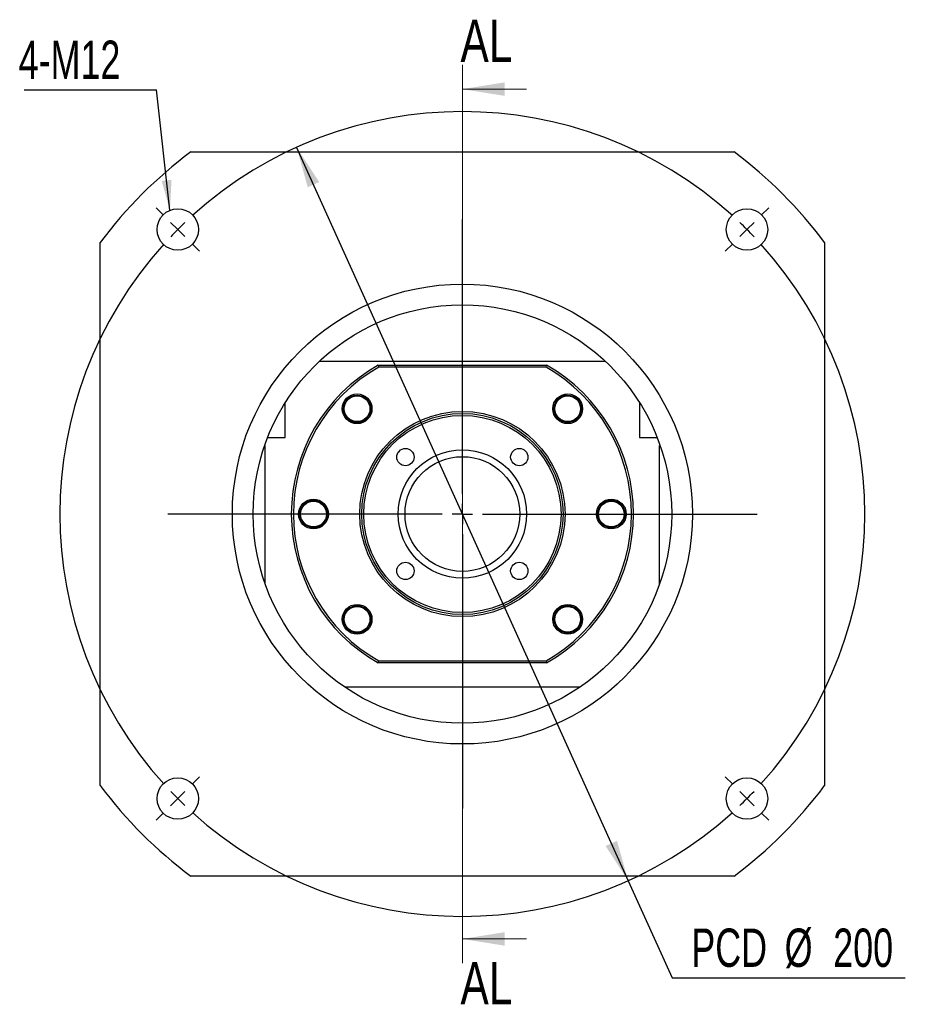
# Paper-space layout 'MBCS30-H' of a CAD drawing. Header units: millimetres. Extents: x 22 to 286, y 4 to 207.
# Tile 1 of 5: x 22 to 96, y 8 to 90. Entities that reach past the tile are written whole.
import ezdxf

# ---------------------------------------------------------------- set-up
doc = ezdxf.new("R2010")
doc.units = ezdxf.units.MM
doc.layers.add('圖層0', color=7, linetype='Continuous')
doc.styles.add('SLDTEXTSTYLE0', font='TXT', dxfattribs={"width": 0.7})
doc.styles.add('SLDTEXTSTYLE2', font='TXT', dxfattribs={"width": 0.75})
doc.dimstyles.new('SLDDIMSTYLE1', dxfattribs={"dimtxt": 3.389974, "dimasz": 2.5, "dimexe": 0, "dimexo": 0.0625, "dimgap": 0.847493, "dimtad": 0, "dimtih": 1, "dimtoh": 1, "dimlfac": 3, "dimrnd": 1e-09, "dimzin": 12, "dimdsep": 46, "dimtxsty": 'SLDTEXTSTYLE0', "dimsah": 1, "dimcen": 0, "dimadec": 0, "dimazin": 3, "dimtfac": 1, "dimtmove": 0, "dimatfit": 3, "dimfxl": 0, "dimfrac": 2, "dimtolj": 1, "dimtzin": 12, "dimarcsym": 0})
doc.dimstyles.new('SLDDIMSTYLE2', dxfattribs={"dimtxt": 0.18, "dimasz": 2.5, "dimexe": 0, "dimexo": 0.0625, "dimgap": 0, "dimtad": 0, "dimtih": 1, "dimtoh": 1, "dimdec": 0, "dimrnd": 1e-09, "dimzin": 0, "dimdsep": 46, "dimtxsty": 'Standard', "dimsah": 1, "dimcen": 0.09, "dimadec": 0, "dimazin": 0, "dimtfac": 2.5, "dimtdec": 0, "dimtofl": 0, "dimtmove": 0, "dimatfit": 3, "dimfxl": 0, "dimfrac": 2, "dimtolj": 1, "dimtzin": 0, "dimarcsym": 0})

# ---------------------------------------------------------------- blocks, each defined once
blk = doc.blocks.new('_D_20')
at = {"layer": '圖層0', "color": 7}
for p, q in [((44.742, 78.968), (72.198, 18.218)), ((72.198, 18.218), (75.84, 10.161)), ((75.84, 10.161), (95.143, 10.161))]:
    blk.add_line(p, q, dxfattribs=at)
for points in [[(44.742, 78.968), (45.662, 75.664), (46.613, 76.094)], [(72.198, 18.218), (71.277, 21.522), (70.327, 21.093)]]:
    blk.add_solid(points, dxfattribs=at)
at = {"layer": '圖層0', "color": 7, "char_height": 3.175, "attachment_point": 1, "style": 'SLDTEXTSTYLE0'}
for s, insert in [('PCD', (77.427, 14.254)), ('%%c', (85.159, 14.254)), ('200', (89.181, 14.254))]:
    blk.add_mtext(s, dxfattribs=dict(at, insert=insert))
blk = doc.blocks.new('SW_NOTE_5')
at = {"layer": '圖層0', "color": 0}
blk.add_line((-10.952, 0), (0, 0), dxfattribs=at)
at = {"layer": '圖層0', "color": 0, "insert": (-11.407, 4.067), "char_height": 3.175, "attachment_point": 1, "style": 'SLDTEXTSTYLE0'}
blk.add_mtext('4-M12', dxfattribs=at)
blk = doc.blocks.new('SW_CENTERMARKSYMBOL_8')
at = {"layer": '圖層0', "color": 0}
for p, q in [((-48.319, 1.179), (-48.944, 1.803)), ((1.179, 1.179), (1.803, 1.803)), ((-23.57, -21.904), (-23.57, 0.833)), ((-47.14, 0), (-47.73, 0.589)), ((-47.14, 0), (-46.551, -0.589)), ((0, 0), (-0.589, -0.589)), ((0, 0), (0.589, 0.589)), ((-45.962, -1.179), (-45.337, -1.803)), ((-1.179, -1.179), (-1.803, -1.803)), ((-23.57, -23.57), (-23.57, -22.737)), ((-25.237, -23.57), (-47.974, -23.57)), ((-23.57, -23.57), (-24.404, -23.57)), ((-23.57, -23.57), (-23.57, -24.404)), ((-23.57, -23.57), (-22.737, -23.57)), ((-21.904, -23.57), (0.833, -23.57)), ((-23.57, -25.237), (-23.57, -47.974)), ((-45.962, -45.962), (-45.337, -45.337)), ((-1.179, -45.962), (-1.803, -45.337)), ((-47.14, -47.14), (-47.73, -47.73)), ((-47.14, -47.14), (-46.551, -46.551)), ((0, -47.14), (-0.589, -46.551)), ((0, -47.14), (0.589, -47.73)), ((-48.319, -48.319), (-48.944, -48.944)), ((1.179, -48.319), (1.803, -48.944))]:
    blk.add_line(p, q, dxfattribs=at)
for start, end in [(47.86479, 132.13521), (135, 136.43239), (133.56761, 135), (45, 46.43239), (43.56761, 45), (137.86479, 222.13521), (317.86479, 42.13521), (223.56761, 225), (225, 226.43239), (313.56761, 315), (315, 316.43239), (227.86479, 312.13521)]:
    blk.add_arc((-23.57, -23.57), 33.333, start, end, dxfattribs=at)

psp = doc.layouts.new('MBCS30-H')

# ---------------------------------------------------------------- linework, layer by layer
at = {"color": 7, "linetype": 'Continuous', "lineweight": 18}
for p, q in [((58.4699, 85.7932), (58.4699, 11.3932)), ((63.7899, 83.7932), (58.4699, 83.7932)), ((63.7899, 13.3932), (58.4699, 13.3932))]:
    psp.add_line(p, q, dxfattribs=at)
at = {"color": 7, "linetype": 'Continuous', "lineweight": 25}
for p, q in [((35.9699, 78.5932), (80.9699, 78.5932)), ((28.4699, 26.0932), (28.4699, 71.0932)), ((88.4699, 71.0932), (88.4699, 26.0932)), ((46.6377, 61.2599), (70.3021, 61.2599)), ((51.4997, 60.9265), (51.5437, 60.7599)), ((51.4997, 60.9265), (65.4401, 60.9265)), ((65.3961, 60.7599), (51.5437, 60.7599)), ((65.3961, 60.7599), (65.4401, 60.9265)), ((50.4523, 58.17), (50.6869, 57.9666)), ((43.8032, 54.9265), (43.8032, 57.8308)), ((73.1366, 57.8308), (73.1366, 54.9265)), ((66.6773, 56.3326), (66.4061, 56.4838)), ((42.3351, 54.9265), (43.8032, 54.9265)), ((73.1366, 54.9265), (74.6048, 54.9265)), ((42.1366, 54.2599), (42.089, 54.2599)), ((42.1366, 42.7909), (42.1366, 54.2599)), ((74.8032, 42.7909), (74.8032, 54.2599)), ((74.8032, 54.2599), (74.8508, 54.2599)), ((46.6501, 49.5748), (46.9214, 49.4236)), ((70.2897, 47.6116), (70.0184, 47.7628)), ((50.2625, 40.8538), (50.5337, 40.7027)), ((66.4875, 39.0164), (66.2529, 39.2198)), ((51.4997, 36.2599), (51.5437, 36.4265)), ((65.4401, 36.2599), (51.4997, 36.2599)), ((51.5437, 36.4265), (65.3961, 36.4265)), ((65.3961, 36.4265), (65.4401, 36.2599)), ((68.2167, 34.2599), (48.7231, 34.2599)), ((80.9699, 18.5932), (35.9699, 18.5932))]:
    psp.add_line(p, q, dxfattribs=at)
for centre, radius in [((34.8997, 72.1634), 1.7167), ((82.0401, 72.1634), 1.7167), ((58.4699, 48.5932), 19.05), ((58.4699, 48.5932), 17.3333), ((49.7489, 57.3142), 1.2333), ((49.7489, 57.3142), 1.1333), ((49.7489, 57.3142), 1.0667), ((67.1909, 57.3142), 1.2333), ((67.1909, 57.3142), 1.1333), ((67.1909, 57.3142), 1.0667), ((58.4699, 48.5932), 8.5), ((58.4699, 48.5932), 8.3333), ((58.4699, 48.5932), 8.1667), ((53.7559, 53.3073), 0.7167), ((58.4699, 48.5932), 5.3167), ((63.184, 53.3073), 0.7167), ((58.4699, 48.5932), 4.75), ((46.1366, 48.5932), 1.2333), ((70.8032, 48.5932), 1.2333), ((46.1366, 48.5932), 1.1333), ((46.1366, 48.5932), 1.0667), ((70.8032, 48.5932), 1.1333), ((70.8032, 48.5932), 1.0667), ((53.7559, 43.8792), 0.7167), ((63.184, 43.8792), 0.7167), ((49.7489, 39.8722), 1.2333), ((49.7489, 39.8722), 1.1333), ((49.7489, 39.8722), 1.0667), ((67.1909, 39.8722), 1.2333), ((67.1909, 39.8722), 1.1333), ((67.1909, 39.8722), 1.0667), ((34.8997, 25.023), 1.7167), ((82.0401, 25.023), 1.7167)]:
    psp.add_circle(centre, radius, dxfattribs=at)
for radius, start, end in [(37.5, 126.869898, 143.130102), (37.5, 36.869898, 53.130102), (14.1667, 119.472932, 240.527068), (14, 119.651845, 240.348155), (14, 299.651845, 60.348155), (14.1667, 299.472932, 60.527068), (37.5, 216.869898, 233.130102), (37.5, 306.869898, 323.130102)]:
    psp.add_arc((58.4699, 48.5932), radius, start, end, dxfattribs=at)
for points, knots in [([(50.6047, 56.6108), (50.6462, 56.6672), (50.724, 56.7731), (50.8006, 56.9512), (50.8466, 57.13), (50.8618, 57.3142), (50.8465, 57.4985), (50.7851, 57.7379), (50.6584, 57.9777), (50.5099, 58.1163), (50.4523, 58.17)], [0, 0, 0, 0, 0.1205085, 0.2264543, 0.3324003, 0.4383461, 0.5442923, 0.6502382, 0.8644384, 1, 1, 1, 1]), ([(67.0957, 58.449), (67.068, 58.4492), (66.9101, 58.4502), (66.6421, 58.3216), (66.3649, 58.1014), (66.2555, 57.9089), (66.2093, 57.8278)], [0, 0, 0, 0, 0.0732324, 0.4173433, 0.7542525, 1, 1, 1, 1]), ([(48.5554, 57.3338), (48.5533, 57.2641), (48.5469, 57.0588), (48.687, 56.7366), (48.945, 56.4232), (49.297, 56.2204), (49.6904, 56.1456), (50.0792, 56.2089), (50.3967, 56.3759), (50.543, 56.5411), (50.6047, 56.6108)], [0, 0, 0, 0, 0.0728578, 0.214632, 0.3560085, 0.4951112, 0.632574, 0.7690001, 0.9025712, 1, 1, 1, 1]), ([(66.2093, 57.8278), (66.1803, 57.7641), (66.1257, 57.6445), (66.0872, 57.4545), (66.0788, 57.2701), (66.1015, 57.0866), (66.1542, 56.9093), (66.2632, 56.6875), (66.4363, 56.4787), (66.61, 56.3734), (66.6773, 56.3326)], [0, 0, 0, 0, 0.1205083, 0.2264544, 0.3324003, 0.4383462, 0.5442923, 0.6502382, 0.8644387, 1, 1, 1, 1]), ([(47.1181, 48.0796), (47.1472, 48.1433), (47.2017, 48.2629), (47.2402, 48.4529), (47.2487, 48.6373), (47.2259, 48.8208), (47.1733, 48.9981), (47.0642, 49.2199), (46.8911, 49.4287), (46.7175, 49.534), (46.6501, 49.5748)], [0, 0, 0, 0, 0.1205086, 0.2264545, 0.3324004, 0.4383464, 0.5442922, 0.6502383, 0.8644384, 1, 1, 1, 1]), ([(69.8217, 49.1068), (69.7926, 49.0431), (69.7381, 48.9235), (69.6996, 48.7335), (69.6911, 48.5491), (69.7139, 48.3656), (69.7665, 48.1883), (69.8756, 47.9666), (70.0487, 47.7577), (70.2224, 47.6524), (70.2897, 47.6116)], [0, 0, 0, 0, 0.1205086, 0.2264545, 0.3324004, 0.4383464, 0.5442922, 0.6502383, 0.8644384, 1, 1, 1, 1]), ([(70.708, 49.728), (70.6803, 49.7282), (70.5225, 49.7292), (70.2544, 49.6006), (69.9772, 49.3804), (69.8678, 49.188), (69.8217, 49.1068)], [0, 0, 0, 0, 0.0732324, 0.4173436, 0.7542526, 1, 1, 1, 1]), ([(46.2318, 47.4584), (46.2595, 47.4582), (46.4173, 47.4572), (46.6854, 47.5858), (46.9626, 47.806), (47.072, 47.9985), (47.1181, 48.0796)], [0, 0, 0, 0, 0.0732324, 0.4173436, 0.7542526, 1, 1, 1, 1]), ([(50.7305, 39.3587), (50.7595, 39.4223), (50.8141, 39.542), (50.8526, 39.7319), (50.8611, 39.9163), (50.8383, 40.0998), (50.7857, 40.2771), (50.6766, 40.4989), (50.5035, 40.7077), (50.3298, 40.813), (50.2625, 40.8538)], [0, 0, 0, 0, 0.1205083, 0.2264544, 0.3324003, 0.4383462, 0.5442923, 0.6502382, 0.8644387, 1, 1, 1, 1]), ([(67.3297, 41.0026), (67.3027, 41.0084), (67.1484, 41.0416), (66.8597, 40.9706), (66.5433, 40.8117), (66.3968, 40.6457), (66.3351, 40.5756)], [0, 0, 0, 0, 0.07323253, 0.41734339, 0.75425298, 1, 1, 1, 1]), ([(66.3351, 40.5756), (66.2936, 40.5193), (66.2158, 40.4133), (66.1392, 40.2353), (66.0932, 40.0564), (66.078, 39.8722), (66.0933, 39.6879), (66.1547, 39.4485), (66.2814, 39.2087), (66.4299, 39.0701), (66.4875, 39.0164)], [0, 0, 0, 0, 0.1205085, 0.2264543, 0.3324003, 0.4383461, 0.5442923, 0.6502382, 0.8644384, 1, 1, 1, 1]), ([(49.8441, 38.7374), (49.8718, 38.7372), (50.0297, 38.7362), (50.2977, 38.8648), (50.575, 39.085), (50.6844, 39.2775), (50.7305, 39.3587)], [0, 0, 0, 0, 0.0732324, 0.4173433, 0.7542525, 1, 1, 1, 1])]:
    psp.add_open_spline(points, degree=3, knots=knots, dxfattribs=at)
at = {"color": 7, "linetype": 'Continuous', "lineweight": 18}
for points in [[(58.4699, 83.7932), (61.9699, 83.2332), (61.9699, 84.3532)], [(58.4699, 13.3932), (61.9699, 12.8332), (61.9699, 13.9532)]]:
    psp.add_solid(points, dxfattribs=at)

# ---------------------------------------------------------------- block references
at = {"layer": '圖層0', "color": 7}
for name, p in [('SW_NOTE_5', (33.1275, 83.7462)), ('SW_CENTERMARKSYMBOL_8', (82.0401, 72.1634))]:
    psp.add_blockref(name, p, dxfattribs=at)

# ---------------------------------------------------------------- texts
at = {"color": 7, "linetype": 'Continuous', "char_height": 3.5, "attachment_point": 1, "style": 'SLDTEXTSTYLE2'}
for insert in [(58.3116, 89.5454), (58.3116, 11.4777)]:
    psp.add_mtext('AL', dxfattribs=dict(at, insert=insert))

# ---------------------------------------------------------------- dimensions: what is measured, and where the dimension line sits
at = {"layer": '圖層0', "color": 7}
dim = psp.add_diameter_dim_2p(p1=(72.1983, 18.2182), p2=(44.7415, 78.9682), text='PCD<>', dimstyle='SLDDIMSTYLE1', dxfattribs=at)
dim.commit()
dim.dimension.update_dxf_attribs({"geometry": '_D_20', "text_midpoint": (86.2851, 12.6978), "dimtype": 163})

# ---------------------------------------------------------------- leaders
psp.add_leader([(34.2501, 73.7525), (33.1275, 83.7462)], dimstyle='SLDDIMSTYLE2', dxfattribs=at)

doc.saveas('drawing.dxf')
